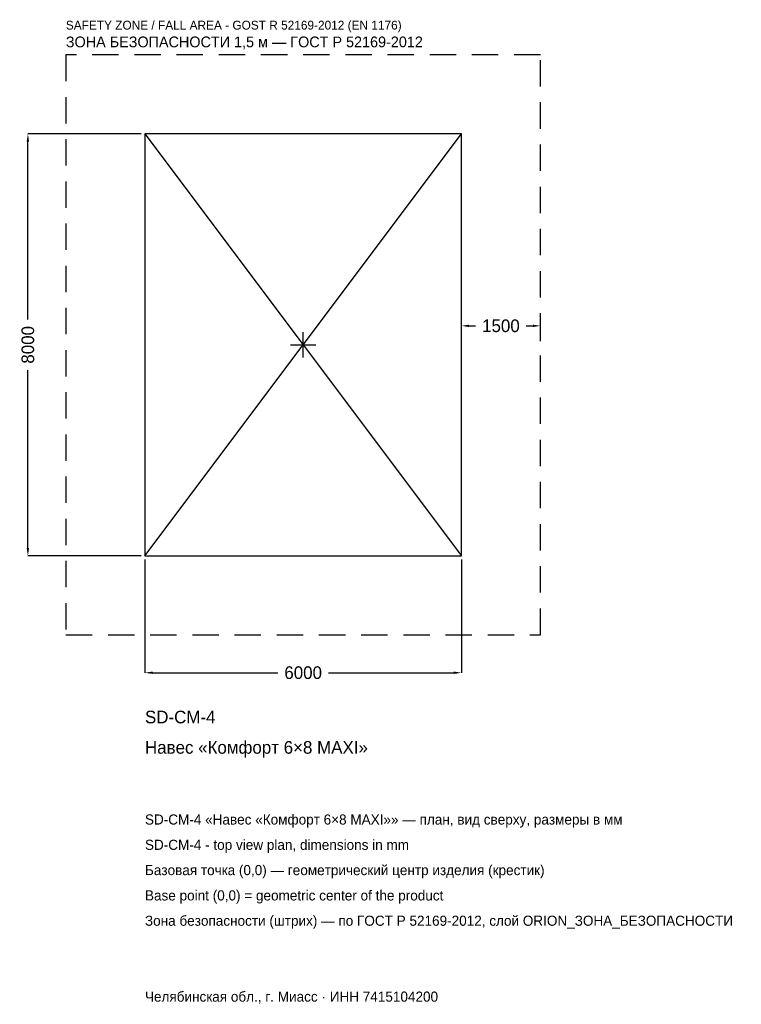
# Model space of a CAD drawing. Header units: metres. Extents: x -5375 to 8309, y -12510 to 6167.
import ezdxf

# ---------------------------------------------------------------- set-up
doc = ezdxf.new("R2010")
doc.units = ezdxf.units.M
doc.linetypes.add('DASHED', pattern=[800, 500, -300])
for name, color, linetype in [('ORION_ДАННЫЕ', 3, 'Continuous'), ('ORION_ЗОНА_БЕЗОПАСНОСТИ', 1, 'Continuous'), ('ORION_КОНТУР', 7, 'Continuous'), ('ORION_РАЗМЕРЫ', 8, 'Continuous')]:
    doc.layers.add(name, color=color, linetype=linetype)
doc.dimstyles.new('ORION', dxfattribs={"dimtxt": 240, "dimasz": 144, "dimexe": 1.25, "dimexo": 72, "dimtad": 1, "dimdec": 0, "dimcen": 2.5, "dimazin": 3, "dimtfac": 1, "dimtmove": 0, "dimatfit": 3, "dimarcsym": 0})

# ---------------------------------------------------------------- blocks, each defined once
blk = doc.blocks.new('_CLOSEDFILLED')
at = {"color": 0, "linetype": 'BYBLOCK'}
blk.add_solid([(-1, 0.16), (0, 0), (-1, -0.16)], dxfattribs=at)
blk = doc.blocks.new('*D1')
for p, q in [((-3000, -4072), (-3000, -6220)), ((3000, -4072), (3000, -6220)), ((-2856, -6220), (-480, -6220)), ((480, -6220), (2856, -6220))]:
    blk.add_line(p, q)
at = {"layer": 'Defpoints'}
for p in [(-3000, -4000), (3000, -4000), (-3000, -6220)]:
    blk.add_point(p, dxfattribs=at)
at = {"layer": 'ORION_РАЗМЕРЫ', "xscale": 144, "yscale": 144, "rotation": 180}
blk.add_blockref('_CLOSEDFILLED', (-3000, -6220), dxfattribs=at)
at = {"layer": 'ORION_РАЗМЕРЫ', "xscale": 144, "yscale": 144}
blk.add_blockref('_CLOSEDFILLED', (3000, -6220), dxfattribs=at)
at = {"layer": 'ORION_РАЗМЕРЫ', "insert": (0, -6220), "char_height": 240, "attachment_point": 5}
blk.add_mtext('6000', dxfattribs=at)
blk = doc.blocks.new('*D2')
for p, q in [((-3072, 4000), (-5220, 4000)), ((-5220, 480), (-5220, 3856)), ((-5220, -3856), (-5220, -480)), ((-3072, -4000), (-5220, -4000))]:
    blk.add_line(p, q)
at = {"layer": 'Defpoints'}
for p in [(-3000, 4000), (-5220, -4000), (-3000, -4000)]:
    blk.add_point(p, dxfattribs=at)
at = {"layer": 'ORION_РАЗМЕРЫ', "xscale": 144, "yscale": 144}
for p, rotation in [((-5220, 4000), 90), ((-5220, -4000), 270)]:
    blk.add_blockref('_CLOSEDFILLED', p, dxfattribs=dict(at, rotation=rotation))
at = {"layer": 'ORION_РАЗМЕРЫ', "insert": (-5220, 0), "char_height": 240, "attachment_point": 5, "rotation": 90}
blk.add_mtext('8000', dxfattribs=at)
blk = doc.blocks.new('*D3')
for p, q in [((3000, 72), (3000, 360)), ((3144, 360), (3270, 360)), ((4230, 360), (4356, 360)), ((4500, 72), (4500, 360))]:
    blk.add_line(p, q)
at = {"layer": 'Defpoints'}
for p in [(3000, 360), (3000, 0), (4500, 0)]:
    blk.add_point(p, dxfattribs=at)
at = {"layer": 'ORION_РАЗМЕРЫ', "xscale": 144, "yscale": 144, "rotation": 180}
blk.add_blockref('_CLOSEDFILLED', (3000, 360), dxfattribs=at)
at = {"layer": 'ORION_РАЗМЕРЫ', "xscale": 144, "yscale": 144}
blk.add_blockref('_CLOSEDFILLED', (4500, 360), dxfattribs=at)
at = {"layer": 'ORION_РАЗМЕРЫ', "insert": (3750, 360), "char_height": 240, "attachment_point": 5}
blk.add_mtext('1500', dxfattribs=at)
blk = doc.blocks.new('ОРИОН SD-CM-4 Навес Комфорт 6×8 MAXI')
at = {"layer": 'ORION_ЗОНА_БЕЗОПАСНОСТИ', "linetype": 'DASHED'}
blk.add_lwpolyline([(-4500, -5500), (4500, -5500), (4500, 5500), (-4500, 5500)], close=True, dxfattribs=at)
at = {"layer": 'ORION_КОНТУР'}
for p, q in [((-3000, -4000), (3000, 4000)), ((-3000, 4000), (3000, -4000))]:
    blk.add_line(p, q, dxfattribs=at)
blk.add_lwpolyline([(-3000, -4000), (3000, -4000), (3000, 4000), (-3000, 4000)], close=True, dxfattribs=at)
at = {"layer": 'ORION_РАЗМЕРЫ'}
for p, q in [((0, -240), (0, 240)), ((-240, 0), (240, 0))]:
    blk.add_line(p, q, dxfattribs=at)
at = {"layer": 'ORION_ДАННЫЕ'}
for tag, p in [('АРТИКУЛ', (-3000, -7180)), ('НАИМЕНОВАНИЕ', (-3000, -7756))]:
    blk.add_attdef(tag, p, '', height=240, dxfattribs=at)
at = {"layer": 'ORION_ДАННЫЕ', "flags": 1}
for tag, p in [('ПРОИЗВОДИТЕЛЬ', (-3000, -8332)), ('ТЕЛЕФОН', (-3000, -8908)), ('САЙТ', (-3000, -10060)), ('АДРЕС', (-3000, -10636)), ('РЕКВИЗИТЫ', (-3000, -11212)), ('ГАБАРИТЫ', (-3000, -11788)), ('ЗОНА_БЕЗОПАСНОСТИ', (-3000, -12364))]:
    blk.add_attdef(tag, p, '', height=240, dxfattribs=at)
at = {"layer": 'ORION_ЗОНА_БЕЗОПАСНОСТИ', "color": 1}
for s, height, p in [('SAFETY ZONE / FALL AREA - GOST R 52169-2012 (EN 1176)', 168, (-4500, 5980)), ('ЗОНА БЕЗОПАСНОСТИ 1,5 м — ГОСТ Р 52169-2012', 204, (-4500, 5644))]:
    blk.add_text(s, height=height, dxfattribs=at).set_placement(p)
at = {"layer": 'ORION_РАЗМЕРЫ'}
dim = blk.add_linear_dim(base=(-5220, -4000), p1=(-3000, -4000), p2=(-3000, 4000), angle=90, dimstyle='ORION', dxfattribs=at)
dim.commit()
dim.dimension.update_dxf_attribs({"geometry": '*D2', "text_midpoint": (-5220, 0)})
for base, p1, p2, picture, middle in [((3000, 360), (3000, 0), (4500, 0), '*D3', (3750, 360)), ((-3000, -6220), (-3000, -4000), (3000, -4000), '*D1', (0, -6220))]:
    dim = blk.add_linear_dim(base=base, p1=p1, p2=p2, dimstyle='ORION', dxfattribs=at)
    dim.commit()
    dim.dimension.update_dxf_attribs({"geometry": picture, "text_midpoint": middle})

msp = doc.modelspace()

# ---------------------------------------------------------------- block references
msp.add_blockref('ОРИОН SD-CM-4 Навес Комфорт 6×8 MAXI', (0, 0)).add_auto_attribs({'АРТИКУЛ': 'SD-CM-4', 'НАИМЕНОВАНИЕ': 'Навес «Комфорт 6×8 MAXI»'})

# ---------------------------------------------------------------- texts
at = {"layer": 'ORION_ДАННЫЕ', "color": 3}
for s, p in [('SD-CM-4 «Навес «Комфорт 6×8 MAXI»» — план, вид сверху, размеры в мм', (-3000, -9100)), ('SD-CM-4 - top view plan, dimensions in mm', (-3000, -9580)), ('Челябинская обл., г. Миасс · ИНН 7415104200', (-3000, -12460))]:
    msp.add_text(s, height=192, dxfattribs=at).set_placement(p)
at = {"layer": 'ORION_ДАННЫЕ', "color": 7}
for s, p in [('Базовая точка (0,0) — геометрический центр изделия (крестик)', (-3000, -10060)), ('Base point (0,0) = geometric center of the product', (-3000, -10540))]:
    msp.add_text(s, height=192, dxfattribs=at).set_placement(p)
at = {"layer": 'ORION_ДАННЫЕ', "color": 1}
msp.add_text('Зона безопасности (штрих) — по ГОСТ Р 52169-2012, слой ORION_ЗОНА_БЕЗОПАСНОСТИ', height=192, dxfattribs=at).set_placement((-3000, -11020))

doc.saveas('drawing.dxf')
